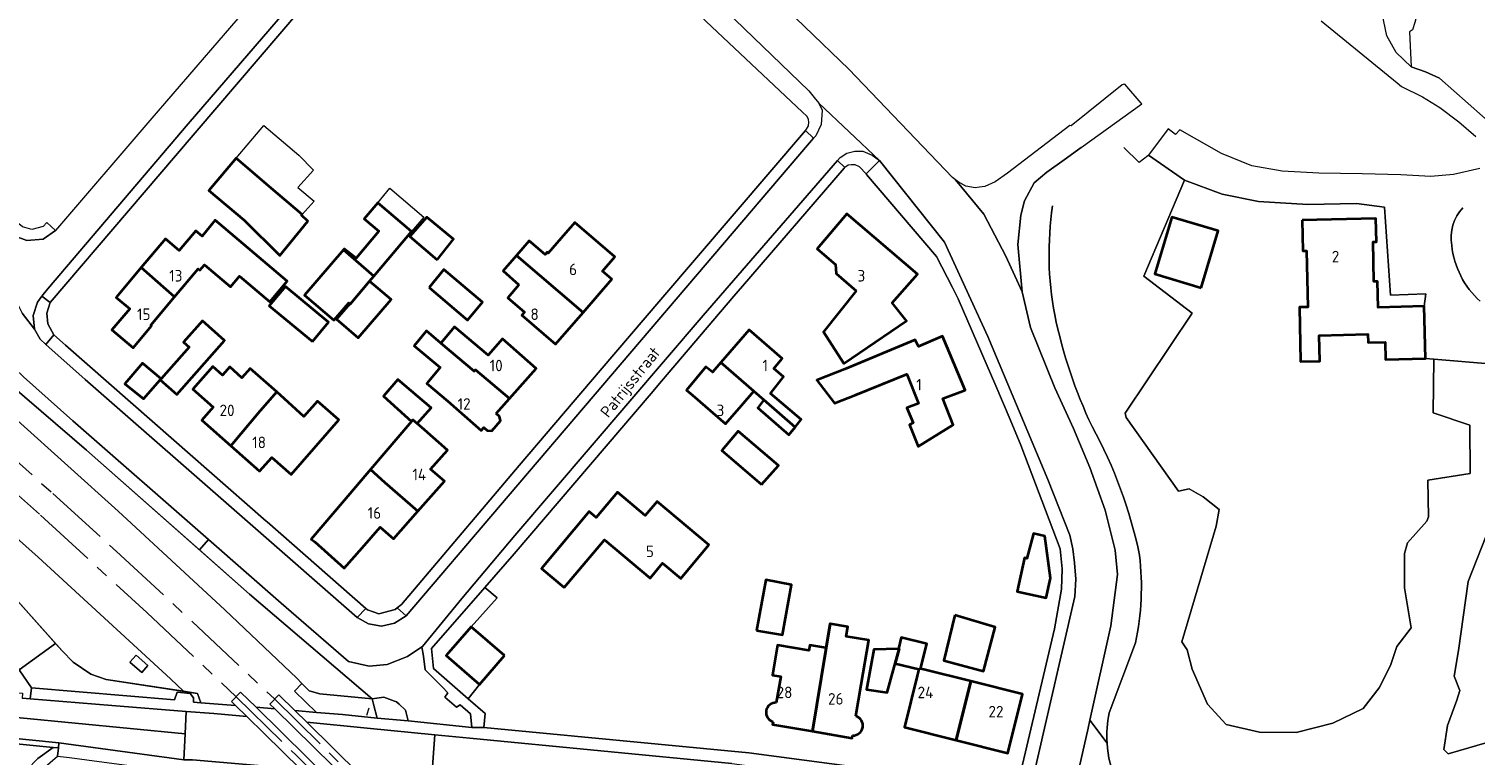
# Model space of a CAD drawing. Header units: metres. Extents: x 245598 to 248629, y 478632 to 481821.
# Tile 92 of 122: x 247506 to 247732, y 480254 to 480368. Entities that reach past the tile are written whole.
import ezdxf
from ezdxf.enums import TextEntityAlignment as Align

# ---------------------------------------------------------------- set-up
doc = ezdxf.new("R2010")
doc.units = ezdxf.units.M
doc.linetypes.add('AM-AS', pattern=[16, 10, -2, 2, -2])
doc.linetypes.add('IE-TERREINAFSCHEIDING', pattern=[10, 8, -2])
for name, color, linetype, lineweight in [('B-XX-AM-AS_SPOOR-G', 10, 'AM-AS', 18), ('B-XX-GR-GRAS-GV', 60, 'Continuous', 13), ('B-XX-GR-GROENVOORZIENING-GV', 80, 'Continuous', 18), ('B-XX-GR-HOUTWAL-GV', 40, 'Continuous', 13), ('B-XX-IE-TERREINAFSCHEIDING-G', 210, 'IE-TERREINAFSCHEIDING', 18), ('B-XX-IE-TERREINAFSCHEIDING_KUNSTMATIG_HEKWERK-G', 20, 'IE-TERREINAFSCHEIDING-KUNSTMATIG', 18), ('B-XX-KW-KUNSTWERK_GELUIDSWERING_SCHERM-G', 170, 'Continuous', 18), ('B-XX-OG-BEBOUWING-GV', 7, 'Continuous', 35), ('B-XX-OG-BEBOUWING-T18', 10, 'Continuous', 18), ('B-XX-OG-BEBOUWING_LOODS-GV', 7, 'Continuous', 35), ('B-XX-OG-TERREIN_ERF-GV', 7, 'Continuous', 18), ('B-XX-OG-TOPOGRAFIE-T18', 10, 'Continuous', 18), ('B-XX-VH-ONVERHARD-GV', 252, 'Continuous', 18), ('B-XX-VH-VERHARDING_GESLOTEN-GV', 252, 'Continuous', 18), ('B-XX-VH-VERHARDING_HALFVERHARDING-GV', 252, 'Continuous', 18), ('B-XX-VH-VERHARDING_OPEN-GV', 252, 'Continuous', 18)]:
    doc.layers.add(name, color=color, linetype=linetype, lineweight=lineweight)
doc.styles.add('NLCS-ISO-M-T18', font='NLCS-ISO.ttf', dxfattribs={"height": 1.8})
doc.linetypes.add('IE-TERREINAFSCHEIDING-KUNSTMATIG', pattern='A,4,[82,NLCS.SHX,S=0.75,R=90,X=0,Y=0],4,-2', length=10)

msp = doc.modelspace()

# ---------------------------------------------------------------- linework, layer by layer
at = {"layer": 'B-XX-AM-AS_SPOOR-G'}
for points in [[(247414.756, 480371.851), (247430.225, 480358.851), (247453.757, 480338.814), (247478.871, 480317.238), (247488.263, 480309.064), (247507.874, 480291.662), (247524.484, 480276.457), (247538.41, 480263.334), (247547.823, 480254.15), (247555.473, 480246.541), (247568.904, 480232.825), (247576.854, 480224.534), (247585.562, 480215.219), (247601.464, 480197.824), (247617.188, 480179.851), (247632.156, 480162.09), (247645.156, 480146.107), (247660.22, 480127.093), (247669.706, 480114.509)], [(247422.068, 480370.823), (247429.642, 480364.192), (247466.519, 480332.857), (247499.1, 480304.603), (247509.794, 480295.058), (247519.731, 480285.997), (247531.555, 480275.059), (247544.39, 480262.974), (247559.39, 480248.179), (247568.828, 480238.621), (247576.877, 480230.256), (247592.933, 480213.203), (247608.315, 480196.197), (247628.186, 480173.189), (247639.601, 480159.562), (247647.026, 480150.322), (247657.736, 480136.765), (247670.329, 480120.254), (247673.983, 480115.355)]]:
    msp.add_lwpolyline(points, dxfattribs=at)
at = {"layer": 'B-XX-GR-GRAS-GV'}
for points in [[(247382.613, 480390.332), (247429.858, 480350.686), (247462.38, 480322.887), (247475.919, 480310.249), (247482.804, 480303.189), (247492.523, 480292.14), (247492.571, 480292.085), (247495.249, 480289.04), (247500.958, 480281.979), (247501.267, 480281.597), (247510.225, 480271.646), (247511.27, 480270.485), (247513.001, 480268.733), (247515.758, 480266.835), (247518.148, 480266.035), (247530.219, 480264.185), (247528.156, 480266.123), (247507.518, 480285.094), (247482.46, 480307.408), (247460.172, 480326.659), (247436.579, 480346.672), (247331.251, 480436.52)], [(247364.179, 480426.443), (247453.884, 480349.956), (247481.659, 480326.154), (247504.29, 480306.425), (247519.99, 480292.291), (247536.672, 480276.896), (247547.903, 480266.201), (247548.686, 480265.41), (247549.822, 480264.262), (247551.457, 480263.758), (247559.669, 480262.997), (247540.525, 480279.337), (247532.719, 480286.231), (247515.069, 480301.818), (247493.406, 480320.375), (247490.32, 480323.018), (247450.361, 480356.257), (247401.979, 480396.899)]]:
    msp.add_lwpolyline(points, dxfattribs=at)
msp.add_lwpolyline([(247521.811, 480268.699), (247522.795, 480269.825), (247524.633, 480268.174), (247523.679, 480267.087)], close=True, dxfattribs=at)
at = {"layer": 'B-XX-GR-GROENVOORZIENING-GV'}
for points in [[(247735.078, 480424.2), (247723.678, 480374.967), (247723.2, 480371.367), (247722.733, 480369.889), (247722.378, 480368.511), (247721.989, 480367.367), (247721.556, 480367.044), (247721.811, 480361.6), (247724.033, 480360.811), (247726.222, 480359.811), (247737.411, 480349.944)], [(247674.332, 480256.104), (247671.658, 480259.669), (247671.378, 480258.411), (247669.978, 480252.222), (247669.974, 480251.3), (247669.967, 480249.678), (247670.767, 480247.689), (247678.667, 480246.211), (247680.619, 480245.796), (247678.808, 480246.693)]]:
    msp.add_lwpolyline(points, dxfattribs=at)
for points in [[(247729.847, 480339.616, 0.2360431), (247728.143, 480333.742)], [(247728.143, 480333.742, 0.1858696), (247732.555, 480325.045)], [(247675.824, 480249.951, -0.0878387), (247674.332, 480256.104)]]:
    msp.add_lwpolyline(points, format="xyb", dxfattribs=at)
for points in [[(247498.214, 480321.334), (247493.806, 480320.448), (247493.605, 480320.607), (247493.406, 480320.375), (247515.069, 480301.818), (247532.719, 480286.231), (247534.087, 480287.851), (247512.95, 480306.36), (247505.21, 480313.25), (247500.26, 480317.95)], [(247534.087, 480287.851), (247532.719, 480286.231), (247540.525, 480279.337), (247559.669, 480262.997), (247561.462, 480263.238), (247563.152, 480262.627), (247563.45, 480262.55), (247563.863, 480262.157), (247564.86, 480261.21), (247565.25, 480259.56), (247575.18, 480258.55), (247575, 480260.65), (247573.38, 480262.05), (247572.8, 480261.69), (247571, 480263.26), (247571.46, 480263.95), (247570.63, 480264.8), (247567.93, 480267.5), (247567.65, 480269.65), (247567.39, 480271.09), (247565.16, 480269.61), (247562.01, 480268.34), (247559.19, 480268.11), (247555.94, 480268.8), (247545.44, 480277.91)], [(247499.114, 480281.125), (247500.41, 480277.95), (247501.06, 480272.85), (247500.925, 480270.844), (247500.88, 480270.045), (247502.929, 480269.894), (247504.55, 480267.537), (247510.225, 480271.646), (247501.267, 480281.597), (247500.958, 480281.979)], [(247504.55, 480267.537), (247506.496, 480264.706), (247528.8, 480262.85), (247529.21, 480264.03), (247531.24, 480263.81), (247531.74, 480263.14), (247531.75, 480262.484), (247532.911, 480262.359), (247532.386, 480263.853), (247530.219, 480264.185), (247518.148, 480266.035), (247515.758, 480266.835), (247513.001, 480268.733), (247511.27, 480270.485), (247510.225, 480271.646)], [(247548.686, 480265.41), (247547.547, 480264.19), (247550.98, 480260.889), (247555.008, 480260.536), (247560.416, 480259.995), (247559.878, 480262.158), (247559.669, 480262.997), (247551.457, 480263.758), (247549.822, 480264.262)], [(247560.416, 480259.995), (247565.25, 480259.56), (247564.86, 480261.21), (247563.863, 480262.157), (247563.45, 480262.55), (247563.152, 480262.627), (247561.462, 480263.238), (247559.669, 480262.997), (247559.878, 480262.158)]]:
    msp.add_lwpolyline(points, close=True, dxfattribs=at)
at = {"layer": 'B-XX-GR-HOUTWAL-GV'}
for points in [[(247734.019, 480315.247), (247725.355, 480315.988), (247725.248, 480307.635), (247730.957, 480305.699), (247731.018, 480298.159), (247724.406, 480297.103), (247724.522, 480291.4), (247724.222, 480290.711), (247721.233, 480287.333), (247720.778, 480285.689), (247720.767, 480280.333), (247721.822, 480274.1), (247719.567, 480271.156), (247718.589, 480268.178), (247716.822, 480264.7), (247714.3, 480261.489), (247709.589, 480259.222), (247703.878, 480257.722), (247698.156, 480257.822), (247692.922, 480259), (247690, 480262.178), (247687.622, 480267.622), (247686.856, 480270.633), (247686, 480271.878), (247691.378, 480289.933), (247691.833, 480292.556), (247689.322, 480294.511), (247687.178, 480295.778), (247685.511, 480295.4), (247677.333, 480306.889), (247677.144, 480307.556), (247687.611, 480323.156), (247680.078, 480328.964), (247686.422, 480343.922), (247680.833, 480347.8), (247680.722, 480347.716), (247679.334, 480346.664), (247676.968, 480349.013)], [(247735.278, 480256.667), (247727.589, 480254.4), (247726.922, 480255.078), (247727.478, 480258.833), (247728.922, 480262.778), (247729.378, 480264.3), (247728.533, 480266.511), (247729.211, 480270.522), (247730.685, 480281.316), (247737.676, 480298.983)], [(247678.78, 480271.731), (247674.648, 480260.804)]]:
    msp.add_lwpolyline(points, dxfattribs=at)
for points in [[(247665.841, 480339.903, 0.0833589), (247666.169, 480322.893)], [(247666.169, 480322.893, 0.0587585), (247671.992, 480305.495)], [(247671.992, 480305.495, -0.0750664), (247679.413, 480285.396)], [(247679.413, 480285.396, -0.0821705), (247678.78, 480271.731)], [(247674.648, 480260.804, 0.0651552), (247674.332, 480256.104)], [(247674.332, 480256.104, 0.0878387), (247675.824, 480249.951)]]:
    msp.add_lwpolyline(points, format="xyb", dxfattribs=at)
at = {"layer": 'B-XX-IE-TERREINAFSCHEIDING-G'}
msp.add_lwpolyline([(247558.801, 480260.462), (247559.2, 480261.613)], dxfattribs=at)
at = {"layer": 'B-XX-IE-TERREINAFSCHEIDING_KUNSTMATIG_HEKWERK-G'}
for points in [[(247559.669, 480262.997), (247540.525, 480279.337), (247515.069, 480301.818), (247490.32, 480323.018), (247450.361, 480356.257), (247401.979, 480396.899), (247395.55, 480402.142), (247372.153, 480422.364), (247336.413, 480452.857), (247320.588, 480466.668), (247306.264, 480478.84), (247279.465, 480501.816), (247268.691, 480510.883), (247262.296, 480516.409), (247262.111, 480516.637), (247262.524, 480517.106), (247227.954, 480546.717), (247210.389, 480561.546), (247201.719, 480569.188), (247202.95, 480570.57)], [(247246.991, 480505.47), (247279.186, 480477.93), (247309.217, 480452.731), (247335.652, 480429.991), (247344.32, 480422.645), (247349.718, 480418.892), (247382.613, 480390.332), (247429.858, 480350.686), (247462.38, 480322.887), (247475.919, 480310.249), (247482.804, 480303.189), (247495.249, 480289.04), (247501.267, 480281.597), (247511.27, 480270.485), (247513.001, 480268.733), (247515.758, 480266.835), (247518.148, 480266.035), (247532.386, 480263.853), (247532.911, 480262.359)], [(247559.669, 480262.997), (247551.457, 480263.758), (247549.822, 480264.262), (247548.686, 480265.41), (247547.903, 480266.201)]]:
    msp.add_lwpolyline(points, dxfattribs=at)
at = {"layer": 'B-XX-KW-KUNSTWERK_GELUIDSWERING_SCHERM-G'}
for points in [[(247028.302, 480694.233), (247034.459, 480689.323), (247051.649, 480674.761), (247140.942, 480598.628), (247141.611, 480594.647), (247144.815, 480591.86), (247148.968, 480591.884), (247154.803, 480586.834), (247194.427, 480553.171), (247223.257, 480528.435), (247258.878, 480498.229), (247305.193, 480458.659), (247331.251, 480436.52), (247436.579, 480346.672), (247460.172, 480326.659), (247482.46, 480307.408), (247507.518, 480285.094), (247528.156, 480266.123)], [(247364.179, 480426.443), (247453.884, 480349.956), (247481.659, 480326.154), (247504.29, 480306.425), (247519.99, 480292.291), (247536.672, 480276.896), (247547.903, 480266.201)]]:
    msp.add_lwpolyline(points, dxfattribs=at)
at = {"layer": 'B-XX-OG-BEBOUWING-GV'}
for points in [[(247548.718, 480338.537), (247543.873, 480342.682), (247538.433, 480347.336), (247534.178, 480342.292), (247539.65, 480337.676), (247545.24, 480332.18), (247549.59, 480337.53), (247548.64, 480338.45)], [(247565.794, 480335.911), (247560.528, 480340.391), (247558.419, 480337.863), (247560.69, 480335.95), (247557.15, 480331.76), (247555.29, 480333.19), (247555.154, 480333.031), (247559.911, 480328.962)], [(247528.788, 480325.718), (247532.483, 480330.099), (247532.75, 480329.875), (247533.455, 480330.712), (247537.524, 480327.281), (247538.917, 480328.933), (247543.66, 480324.934), (247546.4, 480328.183), (247535.161, 480337.659), (247533.092, 480335.205), (247532.129, 480336.017), (247529.55, 480332.957), (247527.397, 480334.773), (247523.605, 480330.275)], [(247569.781, 480331.504), (247572.341, 480334.689), (247568.189, 480338.156), (247565.522, 480335.133)], [(247582.171, 480332.164), (247592.559, 480323.28), (247597.047, 480328.49), (247595.592, 480329.742), (247597.501, 480331.958), (247591.257, 480337.337), (247589.139, 480334.877), (247587.113, 480332.525), (247586.945, 480332.67), (247586.623, 480332.295), (247584.132, 480334.441)], [(247635.186, 480326.674), (247630.079, 480320.271), (247633.274, 480315.337), (247643.048, 480321.951), (247640.779, 480324.775), (247644.755, 480329.23), (247633.711, 480338.651), (247629.075, 480333.23), (247631.943, 480330.771), (247632.071, 480329.344)], [(247689.032, 480327.144), (247691.695, 480335.994), (247684.469, 480338.168), (247681.806, 480329.318)], [(247704.797, 480337.657), (247704.909, 480332.889), (247705.449, 480332.902), (247705.656, 480324.117), (247704.356, 480324.086), (247704.555, 480315.631), (247707.555, 480315.702), (247707.46, 480319.702), (247715.038, 480319.88), (247715.069, 480318.591), (247717.748, 480318.654), (247717.812, 480315.956), (247724.02, 480316.102), (247723.828, 480324.242), (247716.631, 480324.073), (247716.535, 480328.118), (247715.996, 480328.105), (247715.85, 480334.275), (247716.39, 480334.288), (247716.304, 480337.928)], [(247556.21, 480324.59), (247559.253, 480328.184), (247559.911, 480328.962), (247555.154, 480333.031), (247549.1, 480325.98), (247553.65, 480322.06), (247555.98, 480324.78), (247556.158, 480324.633)], [(247582.562, 480327.593), (247580.821, 480325.571), (247583.439, 480323.315), (247583.03, 480322.84), (247588.283, 480318.315), (247592.559, 480323.28), (247582.171, 480332.164), (247580.429, 480330.142), (247580.109, 480329.772)], [(247528.788, 480325.718), (247523.605, 480330.275), (247519.691, 480325.633), (247521.804, 480323.851), (247519.017, 480320.544), (247522.327, 480317.755), (247525.228, 480321.196), (247525.08, 480321.321)], [(247568.567, 480327.156), (247574.5, 480322.1), (247576.844, 480324.878), (247570.822, 480329.956)], [(247550.326, 480318.74), (247552.843, 480321.789), (247546.104, 480327.352), (247543.588, 480324.303)], [(247559.253, 480328.184), (247556.21, 480324.59), (247556.158, 480324.633), (247554.095, 480322.231), (247557.479, 480319.324), (247562.612, 480325.299)], [(247526.578, 480312.79), (247529.155, 480310.501), (247536.611, 480318.897), (247533.153, 480321.968), (247530.192, 480318.634), (247531.073, 480317.852), (247526.7, 480312.927)], [(247579.019, 480307.521), (247581.1, 480309.872), (247575.769, 480314.352), (247575.573, 480314.131), (247570.367, 480318.5), (247568.114, 480320.386), (247566.188, 480318.085), (247570.249, 480314.686), (247568.175, 480312.209), (247571.434, 480309.455), (247576.646, 480304.84), (247577.064, 480305.312), (247577.588, 480304.848), (247578.3, 480304.792), (247579.685, 480306.357), (247579.543, 480307.057)], [(247570.367, 480318.5), (247575.573, 480314.131), (247575.769, 480314.352), (247581.1, 480309.872), (247585.221, 480314.527), (247580.009, 480319.142), (247577.773, 480316.616), (247572.478, 480321.022)], [(247619.223, 480310.975), (247620.767, 480309.631), (247625.652, 480305.376), (247626.611, 480306.556), (247621.811, 480310.622), (247621.8, 480310.633), (247623.867, 480313.211), (247622.312, 480314.533), (247623.656, 480316.077), (247618.496, 480320.571), (247614.057, 480315.474)], [(247635.144, 480310.441), (247643.079, 480313.652), (247644.903, 480309.057), (247643.096, 480308.402), (247644.068, 480306.042), (247643.516, 480305.748), (247644.877, 480302.359), (247650.34, 480305.722), (247648.686, 480309.84), (247652.202, 480311.175), (247648.671, 480319.588), (247644.903, 480317.981), (247644.415, 480319.01), (247633.438, 480314.41), (247629.067, 480312.689), (247631.778, 480309.122)], [(247544.759, 480310.892), (247540.608, 480314.546), (247539.325, 480313.088), (247537.411, 480314.773), (247536.295, 480313.505), (247534.761, 480314.856), (247531.655, 480311.327), (247534.833, 480308.528), (247533.044, 480306.495), (247537.612, 480302.474), (247542.146, 480307.924)], [(247609.618, 480310.377), (247614.778, 480305.882), (247617.294, 480308.772), (247619.223, 480310.975), (247614.057, 480315.474), (247612.756, 480313.98), (247611.724, 480314.819), (247608.714, 480311.161)], [(247565.802, 480306.28), (247566.012, 480306.526), (247566.671, 480305.952), (247568.855, 480308.377), (247563.669, 480312.829), (247561.42, 480310.21)], [(247537.612, 480302.474), (247542.086, 480298.537), (247543.969, 480300.675), (247546.988, 480298.017), (247554.462, 480306.507), (247551.104, 480309.462), (247548.981, 480307.049), (247544.759, 480310.892), (247542.146, 480307.924)], [(247620.767, 480309.631), (247619.822, 480308.422), (247624.678, 480304.178), (247625.652, 480305.376)], [(247559.391, 480298.763), (247561.634, 480296.725), (247566.785, 480292.271), (247570.916, 480296.939), (247568.767, 480298.841), (247571.382, 480301.797), (247567.811, 480304.959), (247566.671, 480305.952), (247566.012, 480306.526), (247565.802, 480306.28)], [(247620.417, 480296.426), (247623.067, 480299.378), (247616.744, 480304.778), (247614.233, 480301.722)], [(247550.675, 480287.479), (247555.288, 480283.399), (247558.089, 480286.566), (247560.919, 480289.766), (247562.967, 480287.955), (247566.785, 480292.271), (247561.634, 480296.725), (247559.391, 480298.763), (247555.26, 480293.92), (247550.138, 480287.919)], [(247589.63, 480280.357), (247595.885, 480287.813), (247603.02, 480281.829), (247604.977, 480284.162), (247607.808, 480281.787), (247612.193, 480287.015), (247604.1, 480293.804), (247602.244, 480291.591), (247597.911, 480295.225), (247594.618, 480291.3), (247593.533, 480292.21), (247586.085, 480283.331)], [(247665.532, 480281.836), (247664.61, 480288.377), (247662.878, 480288.791), (247661.841, 480284.887), (247661.44, 480285.005), (247660.289, 480279.752), (247664.812, 480278.736)], [(247619.647, 480273.683), (247623.687, 480272.962), (247625.087, 480280.805), (247621.083, 480281.544)], [(247580.289, 480269.767), (247575.111, 480274.211), (247571.211, 480269.733), (247576.411, 480265.256)], [(247650.589, 480276.056), (247648.867, 480268.989), (247655.044, 480267.311), (247656.878, 480274.178)], [(247644.713, 480266.601), (247642.71, 480258.567), (247650.796, 480256.549), (247653.086, 480265.73), (247645.757, 480267.558), (247645.221, 480267.689), (247646.197, 480271.573), (247642.211, 480272.589), (247641.767, 480270.8), (247641.878, 480270.8), (247641.256, 480268.532), (247644.955, 480267.603)], [(247640.989, 480267.556), (247641.256, 480268.532), (247641.878, 480270.8), (247641.767, 480270.8), (247637.922, 480270.711), (247636.811, 480264.478), (247640, 480263.967)], [(247650.796, 480256.549), (247658.864, 480254.536), (247661.154, 480263.717), (247653.086, 480265.73)]]:
    msp.add_lwpolyline(points, close=True, dxfattribs=at)
for points in [[(247622.212, 480259.417), (247622.14, 480258.997), (247628.345, 480257.935), (247631.14, 480274.691), (247631.089, 480274.7), (247630.445, 480270.935), (247627.929, 480271.366), (247627.79, 480270.556), (247622.918, 480271.389), (247622.113, 480266.683), (247623.418, 480266.46), (247622.723, 480262.4)], [(247635.133, 480260.275), (247635.971, 480265.172), (247637.162, 480272.137), (247633.626, 480272.742), (247633.879, 480274.222), (247631.14, 480274.691), (247628.345, 480257.935)], [(247628.345, 480257.935), (247634.551, 480256.872), (247634.623, 480257.292)]]:
    msp.add_lwpolyline(points, dxfattribs=at)
for points in [[(247622.723, 480262.4, 0.8927711), (247622.212, 480259.417)], [(247634.623, 480257.292, 0.8927195), (247635.133, 480260.275)]]:
    msp.add_lwpolyline(points, format="xyb", dxfattribs=at)
at = {"layer": 'B-XX-OG-BEBOUWING_LOODS-GV'}
msp.add_lwpolyline([(247526.578, 480312.79), (247526.7, 480312.927), (247523.803, 480315.343), (247521.066, 480312.127), (247523.966, 480309.788)], close=True, dxfattribs=at)
at = {"layer": 'B-XX-OG-TERREIN_ERF-GV'}
for points in [[(247558.14, 480381.86), (247528.96, 480347.73), (247526.49, 480344.84), (247509.4, 480324.85), (247508.85, 480323.15), (247509.04, 480321.51), (247509.98, 480319.78), (247511.79, 480318.15), (247525.29, 480306.33), (247543.08, 480290.74), (247543.24, 480290.6), (247558.67, 480277.101), (247558.9, 480276.9), (247560.69, 480276.26), (247563.24, 480276.94), (247563.54, 480277.187), (247564.21, 480277.74), (247566.84, 480280.78), (247582.6, 480299.39), (247595.24, 480314.24), (247604.689, 480325.289), (247627.258, 480351.66), (247627.444, 480351.878), (247627.733, 480352.378), (247627.8, 480352.989), (247627.767, 480353.4), (247627.533, 480353.867), (247626.753, 480354.601), (247609.144, 480371.156)], [(247660.722, 480250.989), (247666.122, 480273.911), (247667.222, 480280.122), (247667.322, 480283.289), (247667, 480286.389), (247660.9, 480302.578), (247659.2, 480306.589), (247656.978, 480311.822), (247651.111, 480325.389), (247650.2, 480327.167), (247647.711, 480332.033), (247636.822, 480344.8), (247636.743, 480344.886), (247635.711, 480346), (247635.011, 480346.322), (247634.4, 480346.322), (247633.911, 480346.278), (247633.431, 480345.911), (247633.3, 480345.811), (247617.422, 480327.389), (247616.067, 480325.8), (247604.822, 480312.578), (247603.178, 480310.633), (247581.811, 480285.622), (247577.233, 480280.389), (247579.167, 480278.756), (247575.111, 480274.211), (247580.289, 480269.767), (247576.411, 480265.256), (247574.611, 480263.022), (247577.278, 480260.711), (247577.067, 480258.533), (247618.411, 480254.578), (247657.3, 480249.411)], [(247737.676, 480298.983), (247730.685, 480281.316), (247729.211, 480270.522), (247728.533, 480266.511), (247729.378, 480264.3), (247728.922, 480262.778), (247727.478, 480258.833), (247726.922, 480255.078), (247727.589, 480254.4), (247735.278, 480256.667)], [(247622.723, 480262.4), (247623.418, 480266.46), (247622.113, 480266.683), (247622.918, 480271.389), (247627.79, 480270.556), (247627.929, 480271.366), (247630.445, 480270.935), (247631.089, 480274.7), (247631.14, 480274.691), (247633.879, 480274.222), (247633.626, 480272.742), (247637.162, 480272.137), (247635.971, 480265.172), (247635.133, 480260.275)], [(247634.623, 480257.292), (247634.551, 480256.872), (247628.345, 480257.935), (247622.14, 480258.997), (247622.212, 480259.417)]]:
    msp.add_lwpolyline(points, dxfattribs=at)
for points in [[(247538.433, 480347.336), (247542.742, 480352.444), (247548.214, 480347.828), (247550.48, 480345.5), (247548.06, 480342.75), (247550.61, 480340.65), (247548.718, 480338.537), (247548.64, 480338.45), (247549.59, 480337.53), (247545.24, 480332.18), (247539.65, 480337.676), (247534.178, 480342.292)], [(247555.154, 480333.031), (247555.29, 480333.19), (247557.15, 480331.76), (247560.69, 480335.95), (247558.419, 480337.863), (247560.528, 480340.391), (247562.42, 480342.659), (247567.69, 480338.15), (247565.794, 480335.911), (247559.911, 480328.962), (247559.253, 480328.184), (247562.612, 480325.299), (247557.479, 480319.324), (247554.095, 480322.231), (247556.158, 480324.633), (247555.98, 480324.78), (247553.65, 480322.06), (247549.1, 480325.98)], [(247723.828, 480324.242), (247724.078, 480326.167), (247718.567, 480325.967), (247717.622, 480339.722), (247713.267, 480340.278), (247705.667, 480340.144), (247697.989, 480340.567), (247692.322, 480341.733), (247686.422, 480343.922), (247680.078, 480328.964), (247687.611, 480323.156), (247677.144, 480307.556), (247677.333, 480306.889), (247685.511, 480295.4), (247687.178, 480295.778), (247689.322, 480294.511), (247691.833, 480292.556), (247691.378, 480289.933), (247686, 480271.878), (247686.856, 480270.633), (247687.622, 480267.622), (247690, 480262.178), (247692.922, 480259), (247698.156, 480257.822), (247703.878, 480257.722), (247709.589, 480259.222), (247714.3, 480261.489), (247716.822, 480264.7), (247718.589, 480268.178), (247719.567, 480271.156), (247721.822, 480274.1), (247720.767, 480280.333), (247720.778, 480285.689), (247721.233, 480287.333), (247724.222, 480290.711), (247724.522, 480291.4), (247724.406, 480297.103), (247731.018, 480298.159), (247730.957, 480305.699), (247725.248, 480307.635), (247725.355, 480315.988), (247724.02, 480316.102), (247717.812, 480315.956), (247717.748, 480318.654), (247715.069, 480318.591), (247715.038, 480319.88), (247707.46, 480319.702), (247707.555, 480315.702), (247704.555, 480315.631), (247704.356, 480324.086), (247705.656, 480324.117), (247705.449, 480332.902), (247704.909, 480332.889), (247704.797, 480337.657), (247716.304, 480337.928), (247716.39, 480334.288), (247715.85, 480334.275), (247715.996, 480328.105), (247716.535, 480328.118), (247716.631, 480324.073)], [(247538.917, 480328.933), (247537.524, 480327.281), (247533.455, 480330.712), (247532.75, 480329.875), (247532.483, 480330.099), (247528.788, 480325.718), (247525.08, 480321.321), (247525.228, 480321.196), (247522.327, 480317.755), (247519.017, 480320.544), (247521.804, 480323.851), (247519.691, 480325.633), (247523.605, 480330.275), (247527.397, 480334.773), (247529.55, 480332.957), (247532.129, 480336.017), (247533.092, 480335.205), (247535.161, 480337.659), (247546.4, 480328.183), (247543.66, 480324.934)], [(247572.341, 480334.689), (247569.781, 480331.504), (247565.522, 480335.133), (247568.189, 480338.156)], [(247587.113, 480332.525), (247589.139, 480334.877), (247591.257, 480337.337), (247597.501, 480331.958), (247595.592, 480329.742), (247597.047, 480328.49), (247592.559, 480323.28), (247588.283, 480318.315), (247583.03, 480322.84), (247583.439, 480323.315), (247580.821, 480325.571), (247582.562, 480327.593), (247580.109, 480329.772), (247580.429, 480330.142), (247582.171, 480332.164), (247584.132, 480334.441), (247586.623, 480332.295), (247586.945, 480332.67)], [(247631.943, 480330.771), (247629.075, 480333.23), (247633.711, 480338.651), (247644.755, 480329.23), (247640.779, 480324.775), (247643.048, 480321.951), (247633.274, 480315.337), (247630.079, 480320.271), (247635.186, 480326.674), (247632.071, 480329.344)], [(247689.032, 480327.144), (247681.806, 480329.318), (247684.469, 480338.168), (247691.695, 480335.994)], [(247568.567, 480327.156), (247570.822, 480329.956), (247576.844, 480324.878), (247574.5, 480322.1)], [(247550.326, 480318.74), (247543.588, 480324.303), (247546.104, 480327.352), (247552.843, 480321.789)], [(247529.155, 480310.501), (247526.578, 480312.79), (247523.966, 480309.788), (247521.066, 480312.127), (247523.803, 480315.343), (247526.7, 480312.927), (247531.073, 480317.852), (247530.192, 480318.634), (247533.153, 480321.968), (247536.611, 480318.897)], [(247577.773, 480316.616), (247580.009, 480319.142), (247585.221, 480314.527), (247581.1, 480309.872), (247579.019, 480307.521), (247579.543, 480307.057), (247579.685, 480306.357), (247578.3, 480304.792), (247577.588, 480304.848), (247577.064, 480305.312), (247576.646, 480304.84), (247571.434, 480309.455), (247568.175, 480312.209), (247570.249, 480314.686), (247566.188, 480318.085), (247568.114, 480320.386), (247570.367, 480318.5), (247572.478, 480321.022)], [(247617.294, 480308.772), (247614.778, 480305.882), (247609.618, 480310.377), (247608.714, 480311.161), (247611.724, 480314.819), (247612.756, 480313.98), (247614.057, 480315.474), (247618.496, 480320.571), (247623.656, 480316.077), (247622.312, 480314.533), (247623.867, 480313.211), (247621.8, 480310.633), (247621.811, 480310.622), (247626.611, 480306.556), (247625.652, 480305.376), (247624.678, 480304.178), (247619.822, 480308.422), (247620.767, 480309.631), (247619.223, 480310.975)], [(247633.438, 480314.41), (247644.415, 480319.01), (247644.903, 480317.981), (247648.671, 480319.588), (247652.202, 480311.175), (247648.686, 480309.84), (247650.34, 480305.722), (247644.877, 480302.359), (247643.516, 480305.748), (247644.068, 480306.042), (247643.096, 480308.402), (247644.903, 480309.057), (247643.079, 480313.652), (247635.144, 480310.441), (247631.778, 480309.122), (247629.067, 480312.689)], [(247548.981, 480307.049), (247551.104, 480309.462), (247554.462, 480306.507), (247546.988, 480298.017), (247543.969, 480300.675), (247542.086, 480298.537), (247537.612, 480302.474), (247533.044, 480306.495), (247534.833, 480308.528), (247531.655, 480311.327), (247534.761, 480314.856), (247536.295, 480313.505), (247537.411, 480314.773), (247539.325, 480313.088), (247540.608, 480314.546), (247544.759, 480310.892)], [(247559.391, 480298.763), (247565.802, 480306.28), (247561.42, 480310.21), (247563.669, 480312.829), (247568.855, 480308.377), (247566.671, 480305.952), (247567.811, 480304.959), (247571.382, 480301.797), (247568.767, 480298.841), (247570.916, 480296.939), (247566.785, 480292.271), (247562.967, 480287.955), (247560.919, 480289.766), (247558.089, 480286.566), (247555.288, 480283.399), (247550.675, 480287.479), (247550.138, 480287.919), (247555.26, 480293.92)], [(247620.417, 480296.426), (247614.233, 480301.722), (247616.744, 480304.778), (247623.067, 480299.378)], [(247589.63, 480280.357), (247586.085, 480283.331), (247593.533, 480292.21), (247594.618, 480291.3), (247597.911, 480295.225), (247602.244, 480291.591), (247604.1, 480293.804), (247612.193, 480287.015), (247607.808, 480281.787), (247604.977, 480284.162), (247603.02, 480281.829), (247595.885, 480287.813)], [(247664.812, 480278.736), (247660.289, 480279.752), (247661.44, 480285.005), (247661.841, 480284.887), (247662.878, 480288.791), (247664.61, 480288.377), (247665.532, 480281.836)], [(247619.647, 480273.683), (247621.083, 480281.544), (247625.087, 480280.805), (247623.687, 480272.962)], [(247576.411, 480265.256), (247571.211, 480269.733), (247575.111, 480274.211), (247579.167, 480278.756), (247577.233, 480280.389), (247568.9, 480270.856), (247569.233, 480267.711), (247574.611, 480263.022)], [(247650.589, 480276.056), (247656.878, 480274.178), (247655.044, 480267.311), (247648.867, 480268.989)], [(247650.796, 480256.549), (247642.71, 480258.567), (247644.713, 480266.601), (247644.955, 480267.603), (247641.256, 480268.532), (247640.989, 480267.556), (247640, 480263.967), (247636.811, 480264.478), (247637.922, 480270.711), (247641.767, 480270.8), (247642.211, 480272.589), (247646.197, 480271.573), (247645.221, 480267.689), (247645.757, 480267.558), (247653.086, 480265.73), (247661.154, 480263.717), (247658.864, 480254.536)]]:
    msp.add_lwpolyline(points, close=True, dxfattribs=at)
for points in [[(247622.212, 480259.417, -0.8927711), (247622.723, 480262.4)], [(247635.133, 480260.275, -0.8927195), (247634.623, 480257.292)]]:
    msp.add_lwpolyline(points, format="xyb", dxfattribs=at)
at = {"layer": 'B-XX-VH-ONVERHARD-GV'}
for points in [[(247670.322, 480349), (247667.667, 480347.078), (247664.922, 480345.178), (247662.967, 480343.522), (247661.433, 480340.689), (247660.889, 480338.467), (247660.389, 480333.9), (247661.089, 480326.511), (247662.4, 480320.922), (247666.167, 480311.533), (247669.078, 480305.178), (247671.667, 480299.1), (247674.044, 480292.456), (247675.622, 480286.211), (247675.944, 480282.389), (247674.933, 480274.389), (247671.658, 480259.669), (247674.332, 480256.104)], [(247674.648, 480260.804), (247678.78, 480271.731)]]:
    msp.add_lwpolyline(points, dxfattribs=at)
for points in [[(247666.169, 480322.893, -0.0833589), (247665.841, 480339.903)], [(247671.992, 480305.495, -0.0587585), (247666.169, 480322.893)], [(247679.413, 480285.396, 0.0750664), (247671.992, 480305.495)], [(247678.78, 480271.731, 0.0821705), (247679.413, 480285.396)], [(247674.332, 480256.104, -0.0651552), (247674.648, 480260.804)]]:
    msp.add_lwpolyline(points, format="xyb", dxfattribs=at)
at = {"layer": 'B-XX-VH-VERHARDING_GESLOTEN-GV'}
for points in [[(247669.978, 480252.222), (247671.378, 480258.411), (247671.658, 480259.669), (247674.933, 480274.389), (247675.944, 480282.389), (247675.622, 480286.211), (247674.044, 480292.456), (247671.667, 480299.1), (247669.078, 480305.178), (247666.167, 480311.533), (247662.4, 480320.922), (247661.089, 480326.511), (247658.549, 480332.083), (247655.086, 480338.604), (247650.683, 480343.994), (247650.244, 480344.333), (247634.044, 480361.222), (247606.387, 480387.933)], [(247601.816, 480382.906), (247627.822, 480357.833), (247628.652, 480356.81), (247629.344, 480355.956), (247638.822, 480347), (247648.967, 480334.222), (247655.733, 480319.511), (247665.111, 480297.222), (247668.533, 480288.556), (247669.022, 480286.411), (247669.278, 480284.233), (247669.444, 480281.689), (247669.3, 480278.956), (247663.213, 480252.525)], [(247540.331, 480371.08), (247535.727, 480365.724), (247524.95, 480353.23), (247510.25, 480336.05), (247508.29, 480334.7), (247505.75, 480334.48), (247503.95, 480335.19), (247502.39, 480336.88), (247501.65, 480338.36), (247501.946, 480334.015), (247502.313, 480331.503), (247503.048, 480328.257), (247504.212, 480324.827), (247505.008, 480323.173), (247506.95, 480320.68), (247506.74, 480322.78), (247507.4, 480324.88), (247507.4, 480324.86), (247508.117, 480325.817), (247508.95, 480326.93), (247530.95, 480352.71), (247556.4, 480382.29)], [(247737.411, 480349.944), (247726.222, 480359.811), (247724.033, 480360.811), (247721.811, 480361.6), (247719.467, 480363.811), (247718.022, 480366.444), (247717.256, 480369.9)], [(247707.756, 480368.778), (247719.606, 480359.085), (247720.3, 480358.517), (247723.588, 480356.938), (247726.281, 480355.266), (247729.258, 480353.005), (247731.909, 480350.73)], [(247505.21, 480313.25), (247512.95, 480306.36), (247534.087, 480287.851), (247545.44, 480277.91), (247555.94, 480268.8), (247559.19, 480268.11), (247562.01, 480268.34), (247565.16, 480269.61), (247567.39, 480271.09), (247567.49, 480271.15), (247573.63, 480278.65), (247581.933, 480288.478), (247611.322, 480322.778), (247632.258, 480347.004), (247632.667, 480347.478), (247633.722, 480348.122), (247635, 480348.422), (247636.211, 480348.456), (247637.667, 480347.822), (247638.822, 480347), (247629.344, 480355.956), (247629.867, 480354.822), (247629.744, 480352.578), (247628.878, 480350.856), (247628.54, 480350.466), (247627.578, 480349.356), (247579.65, 480293.23), (247564.95, 480275.95), (247563.14, 480274.8), (247561.11, 480274.35), (247559.08, 480274.69), (247557.33, 480275.7), (247540.61, 480290.31), (247514.83, 480312.83), (247508.74, 480318.261), (247507.81, 480319.09), (247506.95, 480320.68), (247505.008, 480323.173)], [(247732.533, 480345.733), (247728.389, 480344.822), (247724.867, 480344.5), (247720.178, 480344.744), (247714.167, 480344.889), (247707.389, 480345.022), (247701.667, 480345.311), (247696.922, 480346.144), (247692.211, 480348.089), (247685.7, 480351.778), (247685.044, 480351.033), (247683.878, 480351.922), (247680.833, 480347.8), (247686.422, 480343.922), (247692.322, 480341.733), (247697.989, 480340.567), (247705.667, 480340.144), (247713.267, 480340.278), (247717.622, 480339.722), (247718.567, 480325.967), (247724.078, 480326.167), (247723.828, 480324.242), (247724.02, 480316.102), (247725.355, 480315.988), (247734.019, 480315.247)], [(247496.087, 480260.855), (247530.442, 480257.529), (247530.61, 480261.005), (247519.02, 480261.975), (247506.253, 480263.018), (247505.018, 480263.119)], [(247495.787, 480257.619), (247510.766, 480256.122), (247530.246, 480253.46), (247530.442, 480257.529), (247496.087, 480260.855)]]:
    msp.add_lwpolyline(points, dxfattribs=at)
for points in [[(247650.683, 480343.994), (247655.086, 480338.604), (247658.549, 480332.083), (247661.089, 480326.511), (247660.389, 480333.9), (247660.889, 480338.467), (247661.433, 480340.689), (247662.967, 480343.522), (247664.922, 480345.178), (247667.667, 480347.078), (247670.322, 480349), (247679.786, 480355.816), (247679.667, 480355.933), (247677.122, 480358.9), (247676.861, 480358.836), (247676.711, 480358.8), (247668.744, 480352.411), (247668.533, 480352.467), (247658.789, 480345.011), (247656.889, 480343.678), (247655.278, 480342.922), (247654.446, 480342.812), (247653.767, 480342.722), (247652.289, 480342.978), (247651.122, 480343.656)], [(247537.693, 480262.582), (247538.331, 480261.955), (247540.079, 480260.238), (247542.849, 480257.518), (247548.469, 480251.999), (247548.581, 480251.889), (247550.328, 480250.173), (247552.626, 480247.916), (247554.029, 480249.398), (247553.522, 480249.896), (247541.524, 480261.678), (247539.113, 480264.046)], [(247543.695, 480262.185), (247544.441, 480261.452), (247556.515, 480249.591), (247558.695, 480247.45), (247560.097, 480248.862), (247559.59, 480249.36), (247557.732, 480251.185), (247549.436, 480259.339), (247547.552, 480261.19), (247545.095, 480263.605)]]:
    msp.add_lwpolyline(points, close=True, dxfattribs=at)
for points in [[(247728.143, 480333.742, -0.2360431), (247729.847, 480339.616)], [(247732.555, 480325.045, -0.1858696), (247728.143, 480333.742)]]:
    msp.add_lwpolyline(points, format="xyb", dxfattribs=at)
at = {"layer": 'B-XX-VH-VERHARDING_HALFVERHARDING-GV'}
msp.add_lwpolyline([(247482.46, 480307.408), (247507.518, 480285.094), (247528.156, 480266.123), (247530.219, 480264.185), (247532.386, 480263.853), (247532.911, 480262.359), (247538.331, 480261.955), (247537.693, 480262.582), (247539.113, 480264.046), (247541.524, 480261.678), (247544.441, 480261.452), (247543.695, 480262.185), (247545.095, 480263.605), (247547.552, 480261.19), (247550.98, 480260.889), (247547.547, 480264.19), (247548.686, 480265.41), (247547.903, 480266.201), (247536.672, 480276.896), (247519.99, 480292.291), (247504.29, 480306.425)], dxfattribs=at)
at = {"layer": 'B-XX-VH-VERHARDING_OPEN-GV'}
for points in [[(247574.073, 480400.332), (247572.788, 480401.387), (247571.901, 480400.356), (247556.4, 480382.29), (247530.95, 480352.71), (247508.95, 480326.93), (247508.117, 480325.817), (247509.4, 480324.85), (247526.49, 480344.84), (247528.96, 480347.73), (247558.14, 480381.86)], [(247628.54, 480350.466), (247627.258, 480351.66), (247604.689, 480325.289), (247595.24, 480314.24), (247582.6, 480299.39), (247566.84, 480280.78), (247564.21, 480277.74), (247563.54, 480277.187), (247564.95, 480275.95), (247579.65, 480293.23), (247627.578, 480349.356)], [(247567.39, 480271.09), (247567.65, 480269.65), (247567.93, 480267.5), (247570.63, 480264.8), (247571.46, 480263.95), (247571, 480263.26), (247572.8, 480261.69), (247573.38, 480262.05), (247575, 480260.65), (247575.18, 480258.55), (247577.067, 480258.533), (247577.278, 480260.711), (247574.611, 480263.022), (247569.233, 480267.711), (247568.9, 480270.856), (247577.233, 480280.389), (247581.811, 480285.622), (247603.178, 480310.633), (247604.822, 480312.578), (247616.067, 480325.8), (247617.422, 480327.389), (247633.3, 480345.811), (247633.431, 480345.911), (247632.258, 480347.004), (247611.322, 480322.778), (247581.933, 480288.478), (247573.63, 480278.65), (247567.49, 480271.15)], [(247501.65, 480338.36), (247502.39, 480336.88), (247503.95, 480335.19), (247505.75, 480334.48), (247508.29, 480334.7), (247510.25, 480336.05), (247508.858, 480337.324), (247508.31, 480336.69), (247506.55, 480336.21), (247505.08, 480336.63), (247503.93, 480337.59), (247503.429, 480338.745)], [(247509.4, 480324.85), (247508.117, 480325.817), (247507.4, 480324.86), (247507.4, 480324.88), (247506.74, 480322.78), (247506.95, 480320.68), (247507.81, 480319.09), (247508.74, 480318.261), (247509.98, 480319.78), (247509.04, 480321.51), (247508.85, 480323.15)], [(247557.33, 480275.7), (247558.67, 480277.101), (247543.24, 480290.6), (247543.08, 480290.74), (247525.29, 480306.33), (247511.79, 480318.15), (247509.98, 480319.78), (247508.74, 480318.261), (247514.83, 480312.83), (247540.61, 480290.31)], [(247563.54, 480277.187), (247563.24, 480276.94), (247560.69, 480276.26), (247558.9, 480276.9), (247558.67, 480277.101), (247557.33, 480275.7), (247559.08, 480274.69), (247561.11, 480274.35), (247563.14, 480274.8), (247564.95, 480275.95)], [(247506.496, 480264.706), (247504.55, 480267.537), (247502.929, 480269.894), (247500.88, 480270.045), (247495.851, 480270.328), (247490.594, 480265.147), (247505.078, 480263.906), (247505.018, 480263.119), (247506.253, 480263.018)], [(247523.679, 480267.087), (247524.633, 480268.174), (247522.795, 480269.825), (247521.811, 480268.699)], [(247532.911, 480262.359), (247531.75, 480262.484), (247531.74, 480263.14), (247531.24, 480263.81), (247529.21, 480264.03), (247528.8, 480262.85), (247506.496, 480264.706), (247506.253, 480263.018), (247519.02, 480261.975), (247530.61, 480261.005), (247534.96, 480260.73), (247540.079, 480260.238), (247538.331, 480261.955)], [(247530.61, 480261.005), (247530.442, 480257.529), (247530.246, 480253.46), (247531.604, 480253.479), (247548.469, 480251.999), (247542.849, 480257.518), (247540.079, 480260.238), (247534.96, 480260.73)], [(247541.524, 480261.678), (247553.522, 480249.896), (247556.515, 480249.591), (247544.441, 480261.452)], [(247547.552, 480261.19), (247549.436, 480259.339), (247558.89, 480258.43), (247569.446, 480257.388), (247574.89, 480256.85), (247615.778, 480252.911), (247656.333, 480247.578), (247658.578, 480247.267), (247660.078, 480247.667), (247661.322, 480248.456), (247661.76, 480248.954), (247659.19, 480249.301), (247658.622, 480249.378), (247657.3, 480249.411), (247618.411, 480254.578), (247577.067, 480258.533), (247575.18, 480258.55), (247565.25, 480259.56), (247560.416, 480259.995), (247555.008, 480260.536), (247550.98, 480260.889)], [(247568.897, 480250.28), (247569.446, 480257.388), (247558.89, 480258.43), (247549.436, 480259.339), (247557.732, 480251.185), (247566.1, 480250.467)], [(247510.669, 480255.336), (247510.766, 480256.122), (247495.787, 480257.619), (247495.703, 480256.824), (247496.25, 480256.77), (247509.844, 480255.418)], [(247499.916, 480250.553), (247505.018, 480250.84), (247505.731, 480251.932), (247507.476, 480253.677), (247509.844, 480255.418), (247496.25, 480256.77), (247497.555, 480255.239), (247499.209, 480253.034), (247499.76, 480251.656)], [(247510.669, 480255.336), (247510.544, 480254.049), (247512.397, 480253.823), (247515.122, 480253.49), (247520.944, 480252.703), (247526.519, 480252.043), (247528.15, 480251.99), (247538.43, 480251.14), (247543.651, 480250.708), (247545.183, 480250.492), (247550.328, 480250.173), (247548.581, 480251.889), (247548.469, 480251.999), (247531.604, 480253.479), (247530.246, 480253.46), (247510.766, 480256.122)]]:
    msp.add_lwpolyline(points, close=True, dxfattribs=at)
for points in [[(247663.213, 480252.525), (247669.3, 480278.956), (247669.444, 480281.689), (247669.278, 480284.233), (247669.022, 480286.411), (247668.533, 480288.556), (247665.111, 480297.222), (247655.733, 480319.511), (247648.967, 480334.222), (247638.822, 480347), (247636.743, 480344.886), (247636.822, 480344.8), (247647.711, 480332.033), (247650.2, 480327.167), (247651.111, 480325.389), (247656.978, 480311.822), (247659.2, 480306.589), (247660.9, 480302.578), (247667, 480286.389), (247667.322, 480283.289), (247667.222, 480280.122), (247666.122, 480273.911), (247660.722, 480250.989)], [(247615.778, 480252.911), (247574.89, 480256.85), (247569.446, 480257.388), (247568.897, 480250.28)], [(247509.844, 480255.418), (247507.476, 480253.677), (247505.731, 480251.932), (247505.018, 480250.84), (247504.996, 480250.04), (247505.443, 480244), (247508.19, 480197.21), (247509.326, 480178.263)], [(247510.646, 480180.356), (247510.59, 480181.23), (247510.3, 480185.73), (247509.01, 480205.85), (247507.7, 480231.06), (247507.64, 480232.89), (247507.077, 480244.31), (247506.857, 480248.305), (247506.721, 480250.763), (247510.544, 480254.049), (247510.669, 480255.336), (247509.844, 480255.418)]]:
    msp.add_lwpolyline(points, dxfattribs=at)

# ---------------------------------------------------------------- texts
at = {"layer": 'B-XX-OG-BEBOUWING-T18', "style": 'NLCS-ISO-M-T18'}
for s, p in [('2', (247710, 480332)), ('6', (247591, 480330)), ('13', (247529, 480329)), ('3', (247636, 480329)), ('15', (247524, 480323)), ('8', (247585, 480323)), ('10', (247579, 480315)), ('1', (247621, 480315)), ('1', (247645, 480312)), ('20', (247537, 480308)), ('12', (247574, 480309)), ('3', (247614, 480308)), ('18', (247542, 480303)), ('14', (247567, 480298)), ('16', (247560, 480292)), ('5', (247603, 480286)), ('28', (247624, 480264)), ('26', (247632, 480263)), ('24', (247646, 480264)), ('22', (247657, 480261))]:
    msp.add_text(s, height=1.8, dxfattribs=at).set_placement(p, align=Align.MIDDLE_CENTER)
at = {"layer": 'B-XX-OG-TOPOGRAFIE-T18', "style": 'NLCS-ISO-M-T18'}
msp.add_text('Patrijsstraat', height=1.8, rotation=51.3, dxfattribs=at).set_placement((247599.925, 480312.411), align=Align.MIDDLE_CENTER)

doc.saveas('drawing.dxf')
